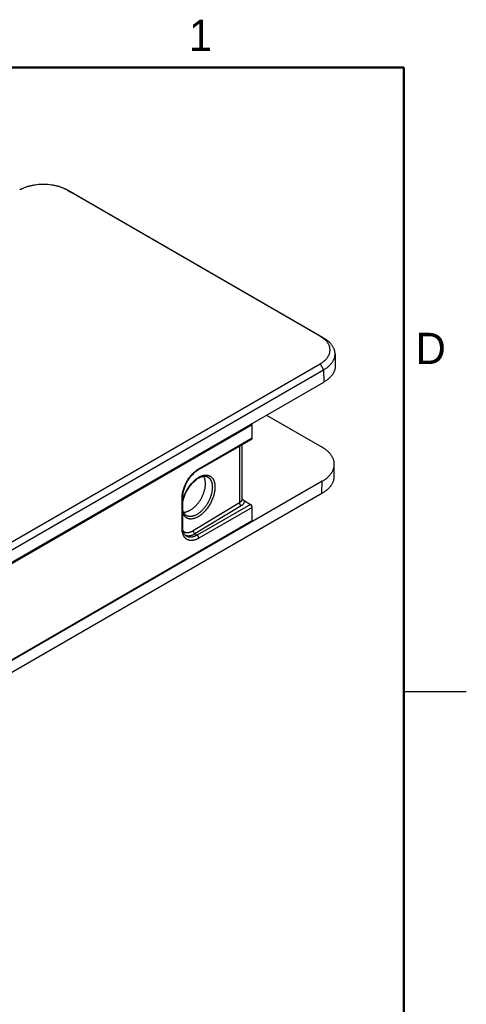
# Model space of a CAD drawing. Header units: inches. Extents: x 0 to 34, y 0 to 22.
# Tile 37 of 37: x 30.4 to 34, y 14 to 21.9. Entities that reach past the tile are written whole.
import ezdxf

# ---------------------------------------------------------------- set-up
doc = ezdxf.new("R2010")
doc.units = ezdxf.units.IN
doc.header["$LTSCALE"] = 1.87
doc.header["$MEASUREMENT"] = 0
doc.layers.get('0').update_dxf_attribs({"linetype": 'CONTINUOUS'})
doc.styles.add('TEXTSTYLE_2', font='txt')

msp = doc.modelspace()

# ---------------------------------------------------------------- linework, layer by layer
at = {"color": 7, "linetype": 'CONTINUOUS'}
for p, q in [((30.8044, 20.5163), (30.8009, 20.5182)), ((30.8044, 20.5163), (30.8287, 20.5028)), ((30.8044, 20.5163), (30.8327, 20.5005)), ((32.8284, 19.3476), (30.8044, 20.5163)), ((30.8327, 20.5005), (30.8287, 20.5028)), ((32.8567, 19.3318), (30.8327, 20.5005)), ((32.8284, 19.3476), (32.8567, 19.3318)), ((32.9484, 19.2063), (32.9504, 19.1099)), ((27.8881, 16.2724), (32.8284, 19.1248)), ((32.8284, 19.1248), (32.8567, 19.0763)), ((27.9165, 16.2239), (32.8567, 19.0763)), ((32.8567, 19.0763), (32.8582, 18.9791)), ((27.9179, 16.1266), (32.8582, 18.9791)), ((32.3989, 18.7139), (32.8443, 18.4567)), ((27.9179, 16.1185), (32.2847, 18.6398)), ((32.2847, 18.6398), (32.2776, 18.6439)), ((32.2847, 18.5313), (32.2847, 18.6398)), ((31.853, 18.275), (32.2806, 18.5221)), ((31.8571, 18.2842), (32.2847, 18.5313)), ((32.182, 18.4652), (32.182, 18.0112)), ((32.2013, 18.4763), (32.2013, 18.0394)), ((32.9402, 18.2196), (32.9423, 18.3177)), ((32.8443, 18.1835), (27.9179, 15.3391)), ((31.9276, 18.2188), (31.9276, 18.2188)), ((32.8428, 18.0862), (32.8443, 18.1835)), ((32.8428, 18.0862), (27.9164, 15.2418)), ((31.7228, 17.8054), (31.7228, 18.0515)), ((31.7286, 17.8135), (31.7286, 18.0596)), ((32.182, 18.0112), (31.8118, 17.7863)), ((32.2708, 17.9988), (31.8432, 17.7521)), ((32.2205, 18.0288), (32.2708, 17.9988)), ((32.1963, 17.9871), (31.8261, 17.7622)), ((32.2847, 17.9744), (31.8571, 17.7277)), ((32.2847, 17.8686), (32.2847, 17.9744)), ((27.9179, 15.3472), (32.2847, 17.8686)), ((31.7573, 17.9086), (31.7573, 17.9086)), ((31.8261, 17.7622), (31.8432, 17.7521)), ((31.7577, 17.744), (31.7577, 17.744))]:
    msp.add_line(p, q, dxfattribs=at)
at = {"color": 2, "linetype": 'CONTINUOUS'}
msp.add_line((33.5, 16.5), (34, 16.5), dxfattribs=at)
at = {"color": 7, "linetype": 'CONTINUOUS', "const_width": 0.02}
for points in [[(33.5, 21.5), (0.5, 21.5)], [(33.5, 0.5), (33.5, 21.5)]]:
    msp.add_lwpolyline(points, dxfattribs=at)
at = {"color": 7, "linetype": 'CONTINUOUS'}
for points in [[(31.7286, 18.0596), (31.7288, 18.0663), (31.7292, 18.0736), (31.73, 18.0811), (31.7311, 18.0887), (31.7324, 18.0966), (31.7342, 18.1045), (31.7362, 18.1126), (31.7385, 18.1207), (31.7412, 18.129), (31.7441, 18.1372), (31.7473, 18.1455), (31.7509, 18.1538), (31.7547, 18.162), (31.7588, 18.1701), (31.7631, 18.1781), (31.7676, 18.186), (31.7724, 18.1937), (31.7774, 18.2013), (31.7826, 18.2087), (31.788, 18.2159), (31.7935, 18.2228), (31.7992, 18.2295), (31.805, 18.2359), (31.8109, 18.242), (31.8169, 18.2478), (31.8229, 18.2533), (31.829, 18.2584), (31.835, 18.2631), (31.8411, 18.2675), (31.8472, 18.2716), (31.853, 18.275)], [(31.7286, 18.0142), (31.73, 18.0218), (31.7317, 18.0301), (31.7338, 18.0386), (31.7362, 18.0472), (31.7389, 18.0558), (31.742, 18.0645), (31.7453, 18.0732), (31.7489, 18.0818), (31.7528, 18.0903), (31.7569, 18.0988), (31.7613, 18.1071), (31.766, 18.1154), (31.7709, 18.1235), (31.7759, 18.1313), (31.7812, 18.139), (31.7867, 18.1465), (31.7923, 18.1538), (31.7981, 18.1608), (31.8041, 18.1675), (31.8101, 18.1739), (31.8162, 18.1799), (31.8224, 18.1856), (31.8286, 18.191), (31.8348, 18.196), (31.8411, 18.2005), (31.8473, 18.2047), (31.8535, 18.2085), (31.8596, 18.2119), (31.8656, 18.2149), (31.8716, 18.2175), (31.8775, 18.2196), (31.8833, 18.2214), (31.889, 18.2227), (31.8945, 18.2237), (31.8999, 18.2242), (31.9052, 18.2243), (31.9103, 18.2239), (31.9153, 18.2231), (31.9201, 18.2219), (31.9248, 18.2201), (31.9276, 18.2188)], [(31.7573, 17.9086), (31.7546, 17.9103), (31.7507, 17.9132), (31.7471, 17.9166), (31.7437, 17.9203), (31.7407, 17.9244), (31.738, 17.9289), (31.7355, 17.9337), (31.7333, 17.9388), (31.7314, 17.9443), (31.7298, 17.95), (31.7286, 17.9551)], [(31.7577, 17.744), (31.7539, 17.7465), (31.7504, 17.7494), (31.7471, 17.7527), (31.7442, 17.7563), (31.7415, 17.7601), (31.7391, 17.7643), (31.7369, 17.7687), (31.735, 17.7734), (31.7333, 17.7784), (31.7319, 17.7837), (31.7307, 17.7892), (31.7298, 17.795), (31.7292, 17.8011), (31.7288, 17.8074), (31.7286, 17.8135)]]:
    msp.add_lwpolyline(points, dxfattribs=at)
for centre, start_param, end_param in [((32.2706, 18.5395), -3.141362, -2.356237), ((32.2706, 17.9826), -2.356237, -0.802888)]:
    msp.add_ellipse(centre, major_axis=(-0.01, 0.0173), ratio=0.577334, start_param=start_param, end_param=end_param, dxfattribs=at)
for points, knots in [([(30.8009, 20.5182), (30.7993, 20.5191), (30.7961, 20.5209), (30.7913, 20.5234), (30.7863, 20.5258), (30.7795, 20.529), (30.7707, 20.5329), (30.7599, 20.5371), (30.7488, 20.5411), (30.7373, 20.5447), (30.7256, 20.548), (30.7095, 20.5521), (30.6888, 20.5562), (30.6634, 20.5598), (30.6375, 20.5619), (30.6114, 20.5627), (30.5853, 20.5619), (30.5595, 20.5598), (30.5341, 20.5562), (30.5134, 20.5521), (30.4973, 20.548), (30.4855, 20.5447), (30.4741, 20.5411), (30.4629, 20.5371), (30.4521, 20.5329), (30.4434, 20.529), (30.4366, 20.5258), (30.4316, 20.5234), (30.4267, 20.5209), (30.4235, 20.5191), (30.422, 20.5182)], [0, 0, 0, 0, 0.013791, 0.027743, 0.041856, 0.056122, 0.085099, 0.114651, 0.144745, 0.175348, 0.206421, 0.237924, 0.302045, 0.367357, 0.433474, 0.499999, 0.566524, 0.632642, 0.697954, 0.762075, 0.793578, 0.824652, 0.855254, 0.885349, 0.914901, 0.943878, 0.958144, 0.972256, 0.986209, 1, 1, 1, 1]), ([(32.8284, 19.1248), (32.8315, 19.1266), (32.8376, 19.1303), (32.8464, 19.1362), (32.8546, 19.1423), (32.8648, 19.1506), (32.874, 19.1594), (32.8822, 19.1687), (32.8876, 19.1758), (32.8924, 19.183), (32.8966, 19.1904), (32.9002, 19.1979), (32.9032, 19.2054), (32.9055, 19.213), (32.9071, 19.2207), (32.9081, 19.2285), (32.9084, 19.2362), (32.9081, 19.244), (32.9071, 19.2517), (32.9055, 19.2594), (32.9032, 19.267), (32.9002, 19.2746), (32.8966, 19.2821), (32.8924, 19.2894), (32.8876, 19.2966), (32.8822, 19.3037), (32.8761, 19.3106), (32.8695, 19.3173), (32.8623, 19.3239), (32.8546, 19.3302), (32.8464, 19.3363), (32.8376, 19.3421), (32.8315, 19.3458), (32.8284, 19.3476)], [0, 0, 0, 0, 0.037629, 0.074292, 0.10999, 0.144722, 0.211298, 0.243213, 0.274254, 0.304474, 0.333938, 0.362722, 0.390918, 0.418627, 0.44596, 0.473038, 0.499987, 0.526936, 0.554014, 0.581347, 0.609056, 0.637252, 0.666036, 0.6955, 0.72572, 0.756761, 0.788677, 0.821506, 0.855278, 0.890009, 0.925708, 0.962371, 1, 1, 1, 1]), ([(32.9484, 19.2063), (32.9483, 19.2092), (32.9479, 19.2151), (32.9466, 19.2238), (32.9446, 19.2325), (32.9419, 19.2411), (32.9384, 19.2496), (32.9343, 19.258), (32.9294, 19.2663), (32.9239, 19.2744), (32.9176, 19.2824), (32.9108, 19.2901), (32.9032, 19.2977), (32.8951, 19.3051), (32.8864, 19.3122), (32.877, 19.3191), (32.8671, 19.3257), (32.8603, 19.3298), (32.8567, 19.3318)], [0, 0, 0, 0, 0.053819, 0.107951, 0.162638, 0.218108, 0.274575, 0.33223, 0.391244, 0.451764, 0.513912, 0.577787, 0.643463, 0.710994, 0.780411, 0.851728, 0.924941, 1, 1, 1, 1]), ([(32.8567, 19.0763), (32.8604, 19.0784), (32.8674, 19.0827), (32.8776, 19.0896), (32.8872, 19.0967), (32.8962, 19.104), (32.9045, 19.1117), (32.9121, 19.1195), (32.9191, 19.1276), (32.9253, 19.1358), (32.9309, 19.1443), (32.9357, 19.1529), (32.9397, 19.1616), (32.943, 19.1704), (32.9456, 19.1793), (32.9473, 19.1883), (32.9483, 19.1973), (32.9484, 19.2033), (32.9484, 19.2063)], [0, 0, 0, 0, 0.075403, 0.148838, 0.220312, 0.289816, 0.357368, 0.423005, 0.486788, 0.548802, 0.60916, 0.667998, 0.725481, 0.7818, 0.837169, 0.891822, 0.946012, 1, 1, 1, 1]), ([(32.9504, 19.1099), (32.9505, 19.1069), (32.9504, 19.1008), (32.9494, 19.0917), (32.9476, 19.0827), (32.9451, 19.0737), (32.9417, 19.0649), (32.9377, 19.0561), (32.9328, 19.0474), (32.9273, 19.039), (32.921, 19.0306), (32.914, 19.0225), (32.9063, 19.0146), (32.8979, 19.0069), (32.8889, 18.9995), (32.8792, 18.9924), (32.869, 18.9855), (32.8619, 18.9812), (32.8582, 18.9791)], [0, 0, 0, 0, 0.05399, 0.10818, 0.162835, 0.218205, 0.274525, 0.33201, 0.390849, 0.451208, 0.513224, 0.577009, 0.642647, 0.710201, 0.779707, 0.851181, 0.92462, 1, 1, 1, 1]), ([(32.9423, 18.3177), (32.9423, 18.3209), (32.9422, 18.3274), (32.9412, 18.337), (32.9393, 18.3466), (32.9366, 18.3561), (32.933, 18.3656), (32.9287, 18.3749), (32.9236, 18.3841), (32.9176, 18.3931), (32.911, 18.4019), (32.9035, 18.4106), (32.8953, 18.419), (32.8865, 18.4271), (32.8769, 18.435), (32.8666, 18.4426), (32.8557, 18.4499), (32.8482, 18.4545), (32.8443, 18.4567)], [0, 0, 0, 0, 0.05399, 0.10818, 0.162835, 0.218205, 0.274525, 0.33201, 0.390849, 0.451208, 0.513224, 0.577009, 0.642647, 0.710201, 0.779707, 0.851181, 0.92462, 1, 1, 1, 1]), ([(32.8443, 18.1835), (32.848, 18.1857), (32.8554, 18.1901), (32.866, 18.1972), (32.876, 18.2045), (32.8853, 18.2121), (32.894, 18.22), (32.9021, 18.2281), (32.9094, 18.2364), (32.9161, 18.2449), (32.922, 18.2536), (32.9272, 18.2625), (32.9316, 18.2715), (32.9353, 18.2806), (32.9383, 18.2898), (32.9404, 18.299), (32.9418, 18.3084), (32.9422, 18.3146), (32.9423, 18.3177)], [0, 0, 0, 0, 0.075083, 0.148292, 0.219608, 0.289024, 0.356553, 0.422227, 0.4861, 0.548247, 0.608765, 0.667778, 0.725432, 0.781897, 0.837366, 0.892051, 0.946182, 1, 1, 1, 1]), ([(31.7228, 18.0515), (31.7228, 18.054), (31.7229, 18.0592), (31.7234, 18.0671), (31.7242, 18.0751), (31.7253, 18.0833), (31.7268, 18.0915), (31.7285, 18.0999), (31.7306, 18.1083), (31.733, 18.1168), (31.7356, 18.1253), (31.7386, 18.1338), (31.7419, 18.1423), (31.7454, 18.1507), (31.7492, 18.1592), (31.7532, 18.1675), (31.7575, 18.1757), (31.7621, 18.1839), (31.7669, 18.1919), (31.7735, 18.2023), (31.7805, 18.2125), (31.788, 18.2222), (31.7956, 18.2316), (31.8035, 18.2405), (31.8118, 18.249), (31.818, 18.255), (31.8244, 18.2607), (31.8308, 18.2661), (31.8373, 18.2711), (31.8439, 18.2758), (31.8504, 18.2802), (31.8549, 18.2829), (31.8571, 18.2842)], [0, 0, 0, 0, 0.0276, 0.055842, 0.084709, 0.114178, 0.144213, 0.174778, 0.205835, 0.237343, 0.269259, 0.301534, 0.334122, 0.366972, 0.400033, 0.433256, 0.466585, 0.499969, 0.533353, 0.566683, 0.632965, 0.665818, 0.69841, 0.762603, 0.794116, 0.82518, 0.855752, 0.885794, 0.915268, 0.944141, 0.972392, 1, 1, 1, 1]), ([(31.7286, 18.0302), (31.7298, 18.0354), (31.7326, 18.0458), (31.7377, 18.0613), (31.7437, 18.0768), (31.7506, 18.0921), (31.7582, 18.1071), (31.7666, 18.1218), (31.7757, 18.1359), (31.7853, 18.1495), (31.7955, 18.1623), (31.8062, 18.1744), (31.8155, 18.1837), (31.823, 18.1907), (31.8305, 18.1972), (31.8382, 18.2033), (31.8461, 18.2088), (31.8519, 18.2126), (31.8577, 18.2161), (31.8635, 18.2193), (31.8693, 18.2222), (31.8751, 18.2247), (31.8808, 18.227), (31.8865, 18.2289), (31.8921, 18.2305), (31.8994, 18.2321), (31.9067, 18.2331), (31.9138, 18.2334), (31.9189, 18.2333), (31.924, 18.2328), (31.9289, 18.232), (31.9336, 18.2308), (31.9382, 18.2293), (31.9426, 18.2275), (31.9469, 18.2254), (31.951, 18.2229), (31.9549, 18.2201), (31.9585, 18.2169), (31.962, 18.2135), (31.9653, 18.2097), (31.9684, 18.2057), (31.9712, 18.2014), (31.9738, 18.1968), (31.9762, 18.1919), (31.9783, 18.1868), (31.9802, 18.1814), (31.9818, 18.1757), (31.9832, 18.1699), (31.9844, 18.1638), (31.9853, 18.1575), (31.9859, 18.151), (31.9863, 18.1444), (31.9864, 18.1399), (31.9864, 18.1376)], [0, 0, 0, 0, 0.037469, 0.075771, 0.114717, 0.15411, 0.193745, 0.23341, 0.272893, 0.311986, 0.350489, 0.388212, 0.424976, 0.44295, 0.460625, 0.495003, 0.51168, 0.527998, 0.543949, 0.559525, 0.574719, 0.589527, 0.603953, 0.618002, 0.63168, 0.645, 0.670611, 0.682955, 0.695021, 0.706841, 0.718448, 0.729879, 0.741177, 0.752386, 0.763552, 0.774722, 0.785943, 0.797261, 0.80872, 0.820361, 0.832221, 0.844333, 0.856728, 0.869433, 0.882467, 0.895849, 0.909593, 0.923709, 0.938206, 0.953085, 0.968347, 0.983986, 1, 1, 1, 1]), ([(31.8571, 18.2842), (31.8571, 18.2837), (31.8571, 18.2826), (31.8569, 18.2812), (31.8565, 18.2798), (31.8561, 18.2786), (31.8555, 18.2774), (31.8548, 18.2765), (31.8539, 18.2757), (31.8533, 18.2752), (31.853, 18.275)], [0, 0, 0, 0, 0.148621, 0.289525, 0.422753, 0.548674, 0.668028, 0.781959, 0.891998, 1, 1, 1, 1]), ([(31.7347, 17.9355), (31.7371, 17.9356), (31.7421, 17.9361), (31.7496, 17.9374), (31.7572, 17.9393), (31.7649, 17.9418), (31.7727, 17.9449), (31.7792, 17.9479), (31.7843, 17.9506), (31.7896, 17.9536), (31.7962, 17.9576), (31.8039, 17.963), (31.8116, 17.9689), (31.8192, 17.9752), (31.8267, 17.9821), (31.8339, 17.9893), (31.841, 17.997), (31.8479, 18.005), (31.8546, 18.0134), (31.8609, 18.022), (31.867, 18.031), (31.8728, 18.0403), (31.8782, 18.0497), (31.8832, 18.0594), (31.8878, 18.0691), (31.8921, 18.079), (31.8959, 18.089), (31.8993, 18.099), (31.9022, 18.1089), (31.9047, 18.1188), (31.9068, 18.1287), (31.9084, 18.1384), (31.9095, 18.1479), (31.9101, 18.1573), (31.9102, 18.1634), (31.9102, 18.1664)], [0, 0, 0, 0, 0.023488, 0.047726, 0.072764, 0.098642, 0.125386, 0.153014, 0.167162, 0.181531, 0.210914, 0.241115, 0.272079, 0.303744, 0.336049, 0.368927, 0.402311, 0.436132, 0.470317, 0.504789, 0.539469, 0.574272, 0.609109, 0.643886, 0.678516, 0.712914, 0.747001, 0.7807, 0.81394, 0.846651, 0.878764, 0.910215, 0.940943, 0.970889, 1, 1, 1, 1]), ([(31.9102, 18.1664), (31.9101, 18.1692), (31.9099, 18.1747), (31.9091, 18.1827), (31.9079, 18.1904), (31.9062, 18.1978), (31.9042, 18.2049), (31.9017, 18.2116), (31.8989, 18.2179), (31.8967, 18.2219), (31.8955, 18.2238)], [0, 0, 0, 0, 0.138719, 0.273352, 0.403923, 0.530501, 0.653204, 0.772201, 0.887708, 1, 1, 1, 1]), ([(31.9276, 18.2188), (31.9291, 18.218), (31.932, 18.2163), (31.9361, 18.2134), (31.94, 18.2101), (31.9437, 18.2064), (31.9471, 18.2023), (31.9502, 18.1979), (31.953, 18.1931), (31.9556, 18.188), (31.9579, 18.1826), (31.9599, 18.1769), (31.9616, 18.1709), (31.963, 18.1646), (31.964, 18.1581), (31.9651, 18.1489), (31.9654, 18.1419), (31.9654, 18.1372)], [0, 0, 0, 0, 0.053269, 0.106788, 0.160838, 0.215683, 0.271572, 0.328728, 0.387347, 0.447599, 0.509627, 0.573546, 0.639445, 0.707385, 0.777408, 0.84953, 1, 1, 1, 1]), ([(32.9402, 18.2196), (32.9401, 18.2165), (32.9397, 18.2103), (32.9383, 18.201), (32.9362, 18.1918), (32.9333, 18.1827), (32.9296, 18.1736), (32.9252, 18.1647), (32.92, 18.1559), (32.9141, 18.1472), (32.9075, 18.1388), (32.9002, 18.1305), (32.8922, 18.1225), (32.8836, 18.1146), (32.8743, 18.1071), (32.8644, 18.0998), (32.8538, 18.0928), (32.8465, 18.0883), (32.8428, 18.0862)], [0, 0, 0, 0, 0.053818, 0.107949, 0.162634, 0.218103, 0.274568, 0.332222, 0.391235, 0.451753, 0.5139, 0.577772, 0.643447, 0.710976, 0.780392, 0.851707, 0.924917, 1, 1, 1, 1]), ([(31.9864, 18.1376), (31.9864, 18.1353), (31.9863, 18.1306), (31.9859, 18.1234), (31.9853, 18.1162), (31.9841, 18.1063), (31.9823, 18.0962), (31.9802, 18.0861), (31.9776, 18.0758), (31.9738, 18.0629), (31.9684, 18.0474), (31.9621, 18.032), (31.9549, 18.0167), (31.947, 18.0018), (31.9383, 17.9873), (31.929, 17.9734), (31.9191, 17.9601), (31.9088, 17.9475), (31.8997, 17.9377), (31.8923, 17.9303), (31.8866, 17.9251), (31.881, 17.9201), (31.8752, 17.9154), (31.8695, 17.9109), (31.8637, 17.9067), (31.8578, 17.9028), (31.852, 17.8993), (31.8462, 17.896), (31.8385, 17.8921), (31.8308, 17.8888), (31.8231, 17.8861), (31.8157, 17.8839), (31.8066, 17.882), (31.7976, 17.8812), (31.7906, 17.8812), (31.7855, 17.8816), (31.7806, 17.8823), (31.7758, 17.8834), (31.7712, 17.8848), (31.7667, 17.8865), (31.7624, 17.8886), (31.7583, 17.891), (31.7544, 17.8937), (31.7506, 17.8968), (31.7471, 17.9002), (31.7438, 17.9038), (31.7407, 17.9078), (31.7378, 17.9121), (31.7351, 17.9166), (31.7318, 17.9231), (31.7298, 17.9283), (31.7286, 17.9318)], [0, 0, 0, 0, 0.016087, 0.032523, 0.049295, 0.06639, 0.101486, 0.119455, 0.137675, 0.174785, 0.212644, 0.251063, 0.289846, 0.328788, 0.36768, 0.406316, 0.444494, 0.482021, 0.518715, 0.536697, 0.554409, 0.571833, 0.588949, 0.605742, 0.622197, 0.638302, 0.654049, 0.669428, 0.684435, 0.713308, 0.727188, 0.740703, 0.76667, 0.791337, 0.803245, 0.814904, 0.826345, 0.837605, 0.848723, 0.859743, 0.87071, 0.88167, 0.892668, 0.90375, 0.914961, 0.926341, 0.937927, 0.949753, 0.96185, 0.974245, 1, 1, 1, 1]), ([(31.9654, 18.1372), (31.9654, 18.1336), (31.9651, 18.1262), (31.9641, 18.1151), (31.9625, 18.1036), (31.9602, 18.092), (31.9573, 18.0801), (31.9537, 18.0682), (31.9496, 18.0563), (31.9449, 18.0444), (31.9397, 18.0326), (31.9339, 18.021), (31.9276, 18.0096), (31.9209, 17.9985), (31.9138, 17.9877), (31.9063, 17.9773), (31.8984, 17.9675), (31.8903, 17.9581), (31.8819, 17.9493), (31.8733, 17.9411), (31.8645, 17.9335), (31.8557, 17.9267), (31.8467, 17.9206), (31.8377, 17.9152), (31.8288, 17.9107), (31.82, 17.907), (31.8126, 17.9046), (31.8068, 17.9031), (31.8012, 17.9019), (31.7943, 17.901), (31.7875, 17.9007), (31.7822, 17.901), (31.7784, 17.9014), (31.7746, 17.9021), (31.7709, 17.9029), (31.7674, 17.904), (31.7639, 17.9053), (31.7606, 17.9068), (31.7584, 17.908), (31.7573, 17.9086)], [0, 0, 0, 0, 0.030896, 0.062886, 0.09589, 0.129816, 0.164563, 0.200021, 0.236073, 0.272595, 0.309458, 0.346529, 0.383669, 0.42074, 0.457603, 0.494125, 0.530176, 0.565634, 0.600383, 0.634312, 0.667321, 0.699319, 0.730227, 0.75998, 0.78854, 0.8159, 0.842079, 0.854741, 0.867126, 0.891106, 0.914131, 0.925333, 0.936352, 0.94721, 0.957932, 0.968544, 0.979074, 0.989549, 1, 1, 1, 1]), ([(31.7228, 18.0515), (31.7232, 18.0517), (31.7241, 18.0523), (31.7253, 18.0532), (31.7263, 18.0541), (31.7271, 18.0552), (31.7278, 18.0562), (31.7283, 18.0573), (31.7286, 18.0585), (31.7286, 18.0592), (31.7286, 18.0596)], [0, 0, 0, 0, 0.148603, 0.289495, 0.422717, 0.548636, 0.667995, 0.781934, 0.891985, 1, 1, 1, 1]), ([(32.2013, 18.0394), (32.2013, 18.0388), (32.2012, 18.0375), (32.201, 18.0355), (32.2006, 18.0335), (32.2, 18.0316), (32.1993, 18.0297), (32.1982, 18.0272), (32.1967, 18.0247), (32.195, 18.0223), (32.1935, 18.0206), (32.192, 18.0189), (32.1896, 18.0167), (32.1864, 18.014), (32.1835, 18.0121), (32.182, 18.0112)], [0, 0, 0, 0, 0.054953, 0.11008, 0.165608, 0.221757, 0.278734, 0.33673, 0.456378, 0.518379, 0.581961, 0.64721, 0.714192, 0.853472, 1, 1, 1, 1]), ([(32.182, 18.0112), (32.182, 18.0107), (32.1821, 18.0096), (32.1823, 18.0079), (32.1826, 18.0062), (32.1833, 18.0038), (32.1844, 18.0009), (32.1861, 17.9975), (32.1883, 17.9943), (32.1903, 17.9918), (32.1921, 17.9901), (32.1934, 17.989), (32.1948, 17.9879), (32.1958, 17.9873), (32.1963, 17.9871)], [0, 0, 0, 0, 0.055632, 0.113686, 0.173947, 0.236143, 0.364986, 0.497383, 0.630144, 0.760052, 0.823017, 0.884183, 0.943258, 1, 1, 1, 1]), ([(32.2205, 18.0288), (32.2207, 18.0279), (32.221, 18.026), (32.2211, 18.0231), (32.2209, 18.0202), (32.2205, 18.0174), (32.2199, 18.0145), (32.2189, 18.0117), (32.2177, 18.009), (32.2163, 18.0063), (32.2146, 18.0036), (32.2127, 18.001), (32.2105, 17.9984), (32.2081, 17.996), (32.2054, 17.9936), (32.2026, 17.9913), (32.1995, 17.9891), (32.1974, 17.9877), (32.1963, 17.9871)], [0, 0, 0, 0, 0.056005, 0.111668, 0.167289, 0.22318, 0.279644, 0.336964, 0.3954, 0.455185, 0.516527, 0.579604, 0.644554, 0.711478, 0.780449, 0.851521, 0.924712, 1, 1, 1, 1]), ([(32.2013, 18.0451), (32.2028, 18.0435), (32.2051, 18.0412), (32.2083, 18.0382), (32.2107, 18.0361), (32.2131, 18.034), (32.2155, 18.0321), (32.218, 18.0304), (32.2197, 18.0293), (32.2205, 18.0288)], [0, 0, 0, 0, 0.261201, 0.389796, 0.516697, 0.64158, 0.764061, 0.883705, 1, 1, 1, 1]), ([(31.7228, 17.8054), (31.7232, 17.8056), (31.7241, 17.8062), (31.7253, 17.8071), (31.7263, 17.808), (31.7271, 17.8091), (31.7278, 17.8101), (31.7283, 17.8113), (31.7286, 17.8124), (31.7286, 17.8131), (31.7286, 17.8135)], [0, 0, 0, 0, 0.148603, 0.289495, 0.422717, 0.548636, 0.667995, 0.781934, 0.891985, 1, 1, 1, 1]), ([(31.8571, 17.7277), (31.8549, 17.7265), (31.8517, 17.7247), (31.8472, 17.7225), (31.8429, 17.7204), (31.8375, 17.718), (31.831, 17.7156), (31.8245, 17.7135), (31.8182, 17.7119), (31.8119, 17.7106), (31.8058, 17.7098), (31.7997, 17.7094), (31.7938, 17.7095), (31.7881, 17.7099), (31.7825, 17.7107), (31.7771, 17.712), (31.7719, 17.7137), (31.7669, 17.7158), (31.7621, 17.7183), (31.7575, 17.7212), (31.7532, 17.7245), (31.7491, 17.7282), (31.7453, 17.7322), (31.7418, 17.7366), (31.7386, 17.7414), (31.7356, 17.7465), (31.7329, 17.7519), (31.7306, 17.7577), (31.7285, 17.7637), (31.7267, 17.77), (31.7253, 17.7766), (31.7242, 17.7835), (31.7234, 17.7906), (31.7229, 17.7979), (31.7228, 17.8029), (31.7228, 17.8054)], [0, 0, 0, 0, 0.037605, 0.056056, 0.07427, 0.109968, 0.144696, 0.178461, 0.211286, 0.243197, 0.274234, 0.304448, 0.333906, 0.362687, 0.390882, 0.41859, 0.445923, 0.473, 0.49995, 0.5269, 0.55398, 0.581316, 0.609029, 0.637229, 0.666016, 0.69548, 0.725704, 0.75675, 0.788669, 0.821501, 0.855276, 0.890014, 0.925721, 0.962389, 1, 1, 1, 1]), ([(31.8118, 17.7863), (31.81, 17.7852), (31.8062, 17.783), (31.8006, 17.7802), (31.795, 17.7777), (31.7894, 17.7756), (31.7839, 17.7738), (31.7785, 17.7725), (31.7731, 17.7717), (31.7679, 17.7712), (31.7628, 17.7711), (31.7579, 17.7715), (31.7531, 17.7723), (31.7485, 17.7735), (31.7441, 17.7751), (31.7399, 17.7771), (31.736, 17.7795), (31.7335, 17.7813), (31.7323, 17.7823)], [0, 0, 0, 0, 0.07688, 0.151486, 0.223767, 0.29372, 0.361389, 0.426843, 0.490179, 0.551533, 0.611086, 0.669061, 0.72571, 0.781318, 0.836205, 0.890713, 0.945194, 1, 1, 1, 1]), ([(31.8261, 17.7622), (31.8227, 17.7602), (31.8177, 17.7574), (31.8109, 17.7541), (31.8043, 17.7513), (31.7961, 17.7485), (31.7864, 17.7462), (31.7784, 17.7452), (31.7722, 17.745), (31.7678, 17.7452), (31.7634, 17.7456), (31.7592, 17.7464), (31.755, 17.7474), (31.7524, 17.7483), (31.7511, 17.7488)], [0, 0, 0, 0, 0.147497, 0.218617, 0.287964, 0.421336, 0.547874, 0.668067, 0.726044, 0.782751, 0.838331, 0.892945, 0.946771, 1, 1, 1, 1]), ([(31.8118, 17.7863), (31.8118, 17.7858), (31.8119, 17.7847), (31.8121, 17.783), (31.8124, 17.7813), (31.813, 17.7789), (31.8142, 17.776), (31.8159, 17.7726), (31.8181, 17.7694), (31.8201, 17.7669), (31.8219, 17.7652), (31.8232, 17.7641), (31.8246, 17.7631), (31.8256, 17.7625), (31.8261, 17.7622)], [0, 0, 0, 0, 0.055632, 0.113686, 0.173947, 0.236143, 0.364986, 0.497383, 0.630144, 0.760052, 0.823017, 0.884183, 0.943258, 1, 1, 1, 1]), ([(31.8432, 17.7521), (31.8394, 17.7499), (31.8335, 17.7468), (31.8255, 17.7434), (31.8178, 17.7405), (31.8101, 17.7383), (31.8025, 17.7368), (31.797, 17.7361), (31.7915, 17.7357), (31.7862, 17.7358), (31.7811, 17.7362), (31.776, 17.737), (31.7712, 17.7382), (31.7665, 17.7397), (31.762, 17.7417), (31.7591, 17.7432), (31.7577, 17.744)], [0, 0, 0, 0, 0.148471, 0.219837, 0.289268, 0.422355, 0.486157, 0.548217, 0.608641, 0.667563, 0.72514, 0.781555, 0.837014, 0.891745, 0.945989, 1, 1, 1, 1]), ([(31.8571, 17.7277), (31.8571, 17.7283), (31.8571, 17.7294), (31.8569, 17.7311), (31.8565, 17.7328), (31.8559, 17.7352), (31.8548, 17.7381), (31.8531, 17.7416), (31.851, 17.7448), (31.849, 17.7472), (31.8473, 17.749), (31.846, 17.7502), (31.8446, 17.7512), (31.8437, 17.7518), (31.8432, 17.7521)], [0, 0, 0, 0, 0.055767, 0.114006, 0.174485, 0.236916, 0.366212, 0.498943, 0.631821, 0.761546, 0.824287, 0.885132, 0.943784, 1, 1, 1, 1])]:
    msp.add_open_spline(points, degree=3, knots=knots, dxfattribs=at)

# ---------------------------------------------------------------- texts
at = {"color": 2, "linetype": 'CONTINUOUS', "char_height": 0.25, "width": 0.25, "attachment_point": 1, "line_spacing_factor": 0.9, "style": 'TEXTSTYLE_2'}
for s, insert in [('1', (31.7781, 21.8826)), ('D', (33.5947, 19.3736))]:
    msp.add_mtext(s, dxfattribs=dict(at, insert=insert))

doc.saveas('drawing.dxf')
